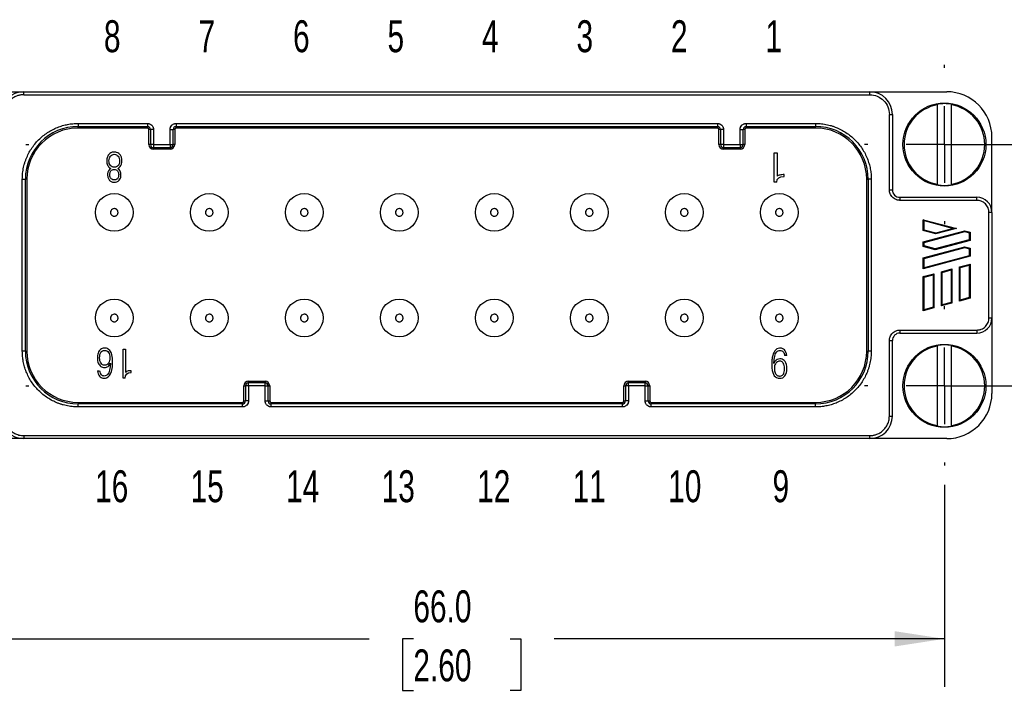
# Model space of a CAD drawing. Header units: millimetres. Extents: x 6 to 273, y 6 to 210.
# Tile 3 of 11: x 56 to 121, y 48 to 93. Entities that reach past the tile are written whole.
import ezdxf

# ---------------------------------------------------------------- set-up
doc = ezdxf.new("R2010")
doc.units = ezdxf.units.MM
doc.linetypes.add('SLD-Center', pattern=[19.05, 15.24, -1.27, 1.27, -1.27])
doc.linetypes.add('SLD-Solid', pattern=[0])
doc.layers.add('CENTER', color=40, linetype='SLD-Center')
doc.layers.add('DIMENSIONS', color=140, linetype='SLD-Solid', lineweight=25)
doc.layers.add('TEXT', color=140, linetype='SLD-Solid', lineweight=25)
doc.styles.add('SLDTEXTSTYLE0', font='TXT', dxfattribs={"width": 0.7})
doc.dimstyles.new('SLDDIMSTYLE0', dxfattribs={"dimtxt": 2.158008, "dimasz": 3.302, "dimexe": 0, "dimexo": 0.0625, "dimgap": 0.539502, "dimtad": 0, "dimtih": 1, "dimtoh": 1, "dimrnd": 1e-09, "dimzin": 4, "dimdsep": 46, "dimtxsty": 'SLDTEXTSTYLE0', "dimsah": 1, "dimcen": 0.09, "dimadec": 0, "dimazin": 1, "dimtfac": 1, "dimtofl": 0, "dimtmove": 0, "dimatfit": 3, "dimfxl": 0, "dimfrac": 2, "dimtolj": 1, "dimtzin": 12, "dimarcsym": 0})
doc.dimstyles.new('SLDDIMSTYLE1', dxfattribs={"dimtxt": 2.158008, "dimasz": 3.302, "dimexe": 0, "dimexo": 0.0625, "dimgap": 0.539502, "dimtad": 0, "dimtih": 1, "dimtoh": 1, "dimrnd": 1e-09, "dimzin": 4, "dimdsep": 46, "dimtxsty": 'SLDTEXTSTYLE0', "dimsah": 1, "dimcen": 0.09, "dimadec": 0, "dimazin": 1, "dimtfac": 1, "dimtmove": 0, "dimatfit": 0, "dimfxl": 0, "dimfrac": 2, "dimtolj": 1, "dimtzin": 12, "dimarcsym": 0})

# ---------------------------------------------------------------- blocks, each defined once
blk = doc.blocks.new('_D')
at = {"layer": 'DIMENSIONS'}
for p, q in [((51.52, 61.663), (51.52, 48.275)), ((117.52, 61.663), (117.52, 48.275)), ((51.52, 51.45), (79.378, 51.45)), ((82.302, 51.45), (81.577, 51.45)), ((81.577, 51.45), (81.577, 48.02)), ((88.715, 51.45), (89.439, 51.45)), ((89.439, 51.45), (89.439, 48.02)), ((117.52, 51.45), (91.639, 51.45)), ((81.577, 48.02), (82.302, 48.02)), ((89.439, 48.02), (88.715, 48.02))]:
    blk.add_line(p, q, dxfattribs=at)
for points in [[(51.52, 51.45), (54.822, 50.942), (54.822, 51.958)], [(117.52, 51.45), (114.218, 51.958), (114.218, 50.942)]]:
    blk.add_solid(points, dxfattribs=at)
at = {"layer": 'DIMENSIONS', "char_height": 2.1167, "attachment_point": 1, "style": 'SLDTEXTSTYLE0'}
for s, insert in [('66.0', (82.302, 54.662)), ('2.60', (82.302, 50.749))]:
    blk.add_mtext(s, dxfattribs=dict(at, insert=insert))
blk = doc.blocks.new('_D_1')
at = {"layer": 'DIMENSIONS'}
for p, q in [((132.582, 84.223), (132.582, 90.573)), ((118.79, 84.223), (135.757, 84.223)), ((129.376, 75.819), (128.651, 75.819)), ((128.651, 75.819), (128.651, 72.389)), ((135.788, 75.819), (136.513, 75.819)), ((136.513, 75.819), (136.513, 72.389)), ((128.651, 72.389), (129.376, 72.389)), ((136.513, 72.389), (135.788, 72.389)), ((118.79, 68.223), (135.757, 68.223)), ((132.582, 68.223), (132.582, 61.873))]:
    blk.add_line(p, q, dxfattribs=at)
for points in [[(132.582, 84.223), (133.09, 87.525), (132.074, 87.525)], [(132.582, 68.223), (132.074, 64.921), (133.09, 64.921)]]:
    blk.add_solid(points, dxfattribs=at)
at = {"layer": 'DIMENSIONS', "char_height": 2.1167, "attachment_point": 1, "style": 'SLDTEXTSTYLE0'}
for s, insert in [('16.0', (129.376, 79.03)), ('0.63', (129.376, 75.118))]:
    blk.add_mtext(s, dxfattribs=dict(at, insert=insert))
blk = doc.blocks.new('SW_CENTERMARKSYMBOL_0')
at = {"layer": 'CENTER', "color": 0}
for p, q in [((0, 5.08), (0, 5.29)), ((0, 0), (0, 2.54)), ((0, 0), (-2.54, 0)), ((0, 0), (0, -2.54)), ((0, 0), (2.54, 0)), ((5.08, 0), (5.29, 0)), ((-5.08, 0), (-5.29, 0)), ((0, -5.08), (0, -5.29))]:
    blk.add_line(p, q, dxfattribs=at)
blk = doc.blocks.new('SW_CENTERMARKSYMBOL_1')
at = {"layer": 'CENTER', "color": 0}
for p, q in [((0, 5.08), (0, 5.29)), ((0, 0), (0, 2.54)), ((0, 0), (-2.54, 0)), ((0, 0), (0, -2.54)), ((0, 0), (2.54, 0)), ((5.08, 0), (5.29, 0)), ((-5.08, 0), (-5.29, 0)), ((0, -5.08), (0, -5.29))]:
    blk.add_line(p, q, dxfattribs=at)
blk = doc.blocks.new('SW_CENTERMARKSYMBOL_2')
at = {"layer": 'CENTER', "color": 0}
for p, q in [((0, 5.08), (0, 5.29)), ((0, 0), (0, 2.54)), ((0, 0), (-2.54, 0)), ((0, 0), (0, -2.54)), ((0, 0), (2.54, 0)), ((5.08, 0), (5.29, 0)), ((-5.08, 0), (-5.29, 0)), ((0, -5.08), (0, -5.29))]:
    blk.add_line(p, q, dxfattribs=at)
blk = doc.blocks.new('SW_CENTERMARKSYMBOL_3')
at = {"layer": 'CENTER', "color": 0}
for p, q in [((0, 5.08), (0, 5.29)), ((0, 0), (0, 2.54)), ((0, 0), (-2.54, 0)), ((0, 0), (0, -2.54)), ((0, 0), (2.54, 0)), ((5.08, 0), (5.29, 0)), ((-5.08, 0), (-5.29, 0)), ((0, -5.08), (0, -5.29))]:
    blk.add_line(p, q, dxfattribs=at)

msp = doc.modelspace()

# ---------------------------------------------------------------- linework, layer by layer
for p, q in [((51.37, 87.723), (56.47, 87.723)), ((56.47, 87.723), (112.57, 87.723)), ((56.47, 87.523), (56.47, 87.723)), ((56.47, 87.523), (112.57, 87.523)), ((112.57, 87.523), (112.57, 87.723)), ((112.57, 87.723), (117.67, 87.723)), ((117.07, 86.897), (117.07, 86.859)), ((117.07, 81.588), (117.07, 86.859)), ((117.97, 86.897), (117.97, 86.859)), ((117.97, 86.859), (117.97, 81.588)), ((113.87, 81.223), (113.87, 86.223)), ((113.87, 86.223), (114.07, 86.223)), ((114.07, 86.223), (114.07, 81.223)), ((60.07, 85.622), (64.67, 85.622)), ((60.07, 85.622), (60.07, 85.422)), ((64.67, 85.622), (64.67, 85.422)), ((66.57, 85.622), (102.47, 85.622)), ((66.57, 85.622), (66.57, 85.422)), ((102.47, 85.622), (102.47, 85.422)), ((104.37, 85.622), (108.97, 85.622)), ((104.37, 85.622), (104.37, 85.422)), ((108.97, 85.622), (108.97, 85.422)), ((60.07, 85.422), (64.67, 85.422)), ((60.07, 85.319), (60.07, 85.422)), ((64.67, 85.319), (60.07, 85.319)), ((64.67, 85.422), (64.67, 85.319)), ((64.868, 85.223), (64.765, 85.223)), ((64.765, 84.223), (64.765, 85.223)), ((64.868, 85.223), (64.868, 84.223)), ((65.068, 85.223), (64.868, 85.223)), ((65.068, 85.223), (65.068, 84.223)), ((66.172, 84.223), (66.172, 85.223)), ((66.172, 85.223), (66.372, 85.223)), ((66.372, 84.223), (66.372, 85.223)), ((66.475, 85.223), (66.372, 85.223)), ((66.475, 85.223), (66.475, 84.223)), ((66.57, 85.422), (102.47, 85.422)), ((66.57, 85.319), (66.57, 85.422)), ((102.47, 85.319), (66.57, 85.319)), ((102.47, 85.422), (102.47, 85.319)), ((102.565, 84.223), (102.565, 85.223)), ((102.668, 85.223), (102.565, 85.223)), ((102.668, 85.223), (102.668, 84.223)), ((102.868, 85.223), (102.668, 85.223)), ((102.868, 85.223), (102.868, 84.223)), ((103.972, 84.223), (103.972, 85.223)), ((103.972, 85.223), (104.172, 85.223)), ((104.172, 84.223), (104.172, 85.223)), ((104.275, 85.223), (104.172, 85.223)), ((104.275, 85.223), (104.275, 84.223)), ((104.37, 85.422), (108.97, 85.422)), ((104.37, 85.319), (104.37, 85.422)), ((108.97, 85.319), (104.37, 85.319)), ((108.97, 85.319), (108.97, 85.422)), ((120.67, 79.723), (120.67, 84.723)), ((64.868, 84.223), (64.765, 84.223)), ((65.068, 84.223), (64.868, 84.223)), ((65.068, 84.223), (65.07, 84.222)), ((65.07, 84.222), (66.17, 84.222)), ((65.07, 84.222), (65.07, 84.022)), ((65.07, 84.022), (66.17, 84.022)), ((65.07, 83.919), (65.07, 84.022)), ((66.17, 83.919), (65.07, 83.919)), ((66.17, 84.222), (66.172, 84.223)), ((66.17, 84.222), (66.17, 84.022)), ((66.17, 84.022), (66.17, 83.919)), ((66.172, 84.223), (66.372, 84.223)), ((66.475, 84.223), (66.372, 84.223)), ((102.668, 84.223), (102.565, 84.223)), ((102.868, 84.223), (102.668, 84.223)), ((102.868, 84.223), (102.87, 84.222)), ((102.87, 84.222), (103.97, 84.222)), ((102.87, 84.222), (102.87, 84.022)), ((102.87, 84.022), (103.97, 84.022)), ((102.87, 83.919), (102.87, 84.022)), ((103.97, 83.919), (102.87, 83.919)), ((103.97, 84.222), (103.972, 84.223)), ((103.97, 84.222), (103.97, 84.022)), ((103.97, 84.022), (103.97, 83.919)), ((103.972, 84.223), (104.172, 84.223)), ((104.275, 84.223), (104.172, 84.223)), ((106.238, 83.666), (106.42, 83.666)), ((106.238, 81.723), (106.238, 83.666)), ((106.42, 83.666), (106.42, 82.119)), ((56.372, 70.523), (56.372, 81.923)), ((56.372, 81.923), (56.572, 81.923)), ((56.572, 70.523), (56.572, 81.923)), ((56.675, 81.923), (56.572, 81.923)), ((56.675, 81.923), (56.675, 70.523)), ((106.398, 81.723), (106.238, 81.723)), ((112.365, 81.923), (112.468, 81.923)), ((112.365, 70.523), (112.365, 81.923)), ((112.468, 81.923), (112.468, 70.523)), ((112.668, 81.923), (112.468, 81.923)), ((112.668, 81.923), (112.668, 70.523)), ((113.87, 81.223), (114.07, 81.223)), ((117.07, 81.588), (117.07, 81.549)), ((117.97, 81.588), (117.97, 81.549)), ((114.57, 80.723), (119.67, 80.723)), ((114.57, 80.723), (114.57, 80.523)), ((119.67, 80.523), (114.57, 80.523)), ((119.67, 80.523), (119.67, 80.723)), ((120.47, 72.723), (120.47, 79.723)), ((120.67, 79.723), (120.47, 79.723)), ((120.67, 79.723), (120.67, 72.723)), ((116.12, 79.242), (118.312, 78.655)), ((116.12, 78.517), (116.12, 79.242)), ((116.17, 79.177), (116.12, 79.242)), ((116.17, 78.556), (116.17, 79.177)), ((116.17, 79.177), (118.119, 78.655)), ((116.12, 78.517), (116.17, 78.556)), ((116.96, 78.292), (116.12, 78.517)), ((116.12, 77.763), (118.88, 78.503)), ((116.96, 78.344), (116.17, 78.556)), ((116.17, 77.725), (118.88, 78.451)), ((118.312, 78.655), (116.96, 78.292)), ((118.119, 78.655), (116.96, 78.344)), ((118.312, 78.655), (118.119, 78.655)), ((118.88, 78.503), (119.22, 78.412)), ((118.88, 78.451), (118.88, 78.503)), ((118.88, 78.451), (119.17, 78.373)), ((119.22, 78.412), (119.17, 78.373)), ((119.17, 78.373), (119.17, 77.908)), ((119.22, 78.412), (119.22, 77.869)), ((116.12, 77.46), (116.12, 77.763)), ((116.12, 77.763), (116.17, 77.725)), ((116.17, 77.498), (116.17, 77.725)), ((119.17, 77.908), (116.906, 77.301)), ((119.22, 77.869), (116.906, 77.249)), ((116.96, 78.292), (116.96, 78.344)), ((119.22, 77.869), (119.17, 77.908)), ((116.12, 77.46), (116.17, 77.498)), ((116.906, 77.249), (116.12, 77.46)), ((116.12, 76.705), (118.88, 77.445)), ((116.906, 77.301), (116.17, 77.498)), ((116.17, 76.667), (118.88, 77.393)), ((116.906, 77.249), (116.906, 77.301)), ((118.88, 77.445), (119.22, 77.354)), ((118.88, 77.393), (118.88, 77.445)), ((118.88, 77.393), (119.17, 77.315)), ((119.22, 77.354), (119.17, 77.315)), ((119.17, 77.315), (119.17, 76.85)), ((119.22, 77.354), (119.22, 76.811)), ((119.22, 76.811), (116.12, 75.981)), ((116.12, 75.981), (116.12, 76.705)), ((116.12, 76.705), (116.17, 76.667)), ((119.17, 76.85), (116.17, 76.046)), ((116.17, 76.046), (116.17, 76.667)), ((119.22, 76.811), (119.17, 76.85)), ((116.12, 75.981), (116.17, 76.046)), ((117.32, 75.785), (118.02, 75.972)), ((117.32, 73.526), (117.32, 75.785)), ((117.37, 75.746), (117.32, 75.785)), ((117.37, 75.746), (117.97, 75.907)), ((117.37, 73.591), (117.37, 75.746)), ((118.02, 75.972), (117.97, 75.907)), ((117.97, 75.907), (117.97, 73.752)), ((118.02, 75.972), (118.02, 73.714)), ((118.52, 76.106), (119.22, 76.294)), ((118.52, 73.848), (118.52, 76.106)), ((118.57, 76.068), (118.52, 76.106)), ((118.57, 76.068), (119.17, 76.228)), ((118.57, 73.913), (118.57, 76.068)), ((119.22, 76.294), (119.17, 76.228)), ((119.17, 76.228), (119.17, 74.074)), ((119.22, 76.294), (119.22, 74.035)), ((116.12, 75.463), (116.82, 75.651)), ((116.12, 73.205), (116.12, 75.463)), ((116.17, 75.425), (116.12, 75.463)), ((116.17, 75.425), (116.77, 75.585)), ((116.17, 73.27), (116.17, 75.425)), ((116.82, 75.651), (116.77, 75.585)), ((116.77, 75.585), (116.77, 73.431)), ((116.82, 75.651), (116.82, 73.392)), ((119.22, 74.035), (118.52, 73.848)), ((118.52, 73.848), (118.57, 73.913)), ((119.17, 74.074), (118.57, 73.913)), ((119.22, 74.035), (119.17, 74.074)), ((116.82, 73.392), (116.12, 73.205)), ((116.12, 73.205), (116.17, 73.27)), ((116.77, 73.431), (116.17, 73.27)), ((116.82, 73.392), (116.77, 73.431)), ((118.02, 73.714), (117.32, 73.526)), ((117.32, 73.526), (117.37, 73.591)), ((117.97, 73.752), (117.37, 73.591)), ((118.02, 73.714), (117.97, 73.752)), ((120.47, 72.723), (120.67, 72.723)), ((120.67, 72.723), (120.67, 67.723)), ((114.57, 71.923), (119.67, 71.923)), ((114.57, 71.923), (114.57, 71.723)), ((119.67, 71.923), (119.67, 71.723)), ((113.87, 66.223), (113.87, 71.223)), ((113.87, 71.223), (114.07, 71.223)), ((114.07, 66.223), (114.07, 71.223)), ((114.57, 71.723), (119.67, 71.723)), ((56.572, 70.523), (56.372, 70.523)), ((56.572, 70.523), (56.675, 70.523)), ((63.06, 70.666), (63.205, 70.666)), ((63.06, 68.723), (63.06, 70.666)), ((63.205, 70.666), (63.205, 69.119)), ((112.365, 70.523), (112.468, 70.523)), ((112.668, 70.523), (112.468, 70.523)), ((117.07, 70.897), (117.07, 70.859)), ((117.07, 65.588), (117.07, 70.859)), ((117.97, 70.897), (117.97, 70.859)), ((117.97, 70.859), (117.97, 65.588)), ((107.059, 70.232), (106.922, 70.232)), ((61.364, 69.22), (61.501, 69.22)), ((63.188, 68.723), (63.06, 68.723)), ((71.065, 68.223), (71.168, 68.223)), ((71.065, 67.223), (71.065, 68.223)), ((71.168, 68.223), (71.168, 67.223)), ((71.368, 68.223), (71.168, 68.223)), ((71.37, 68.225), (71.368, 68.223)), ((71.368, 68.223), (71.368, 67.223)), ((71.37, 68.425), (71.37, 68.528)), ((71.37, 68.528), (72.47, 68.528)), ((71.37, 68.225), (71.37, 68.425)), ((72.47, 68.425), (71.37, 68.425)), ((72.47, 68.225), (71.37, 68.225)), ((72.47, 68.528), (72.47, 68.425)), ((72.47, 68.225), (72.47, 68.425)), ((72.472, 68.223), (72.47, 68.225)), ((72.472, 67.223), (72.472, 68.223)), ((72.472, 68.223), (72.672, 68.223)), ((72.672, 67.223), (72.672, 68.223)), ((72.672, 68.223), (72.775, 68.223)), ((72.775, 68.223), (72.775, 67.223)), ((96.265, 68.223), (96.368, 68.223)), ((96.265, 67.223), (96.265, 68.223)), ((96.368, 68.223), (96.368, 67.223)), ((96.568, 68.223), (96.368, 68.223)), ((96.57, 68.225), (96.568, 68.223)), ((96.568, 68.223), (96.568, 67.223)), ((96.57, 68.425), (96.57, 68.528)), ((96.57, 68.528), (97.67, 68.528)), ((96.57, 68.225), (96.57, 68.425)), ((97.67, 68.425), (96.57, 68.425)), ((97.67, 68.225), (96.57, 68.225)), ((97.67, 68.528), (97.67, 68.425)), ((97.67, 68.225), (97.67, 68.425)), ((97.672, 68.223), (97.67, 68.225)), ((97.672, 67.223), (97.672, 68.223)), ((97.672, 68.223), (97.872, 68.223)), ((97.872, 67.223), (97.872, 68.223)), ((97.872, 68.223), (97.975, 68.223)), ((97.975, 68.223), (97.975, 67.223)), ((60.07, 67.128), (60.07, 67.025)), ((60.07, 67.128), (70.97, 67.128)), ((60.07, 66.825), (60.07, 67.025)), ((70.97, 67.025), (60.07, 67.025)), ((70.97, 66.825), (60.07, 66.825)), ((70.97, 67.128), (70.97, 67.025)), ((70.97, 66.825), (70.97, 67.025)), ((71.065, 67.223), (71.168, 67.223)), ((71.368, 67.223), (71.168, 67.223)), ((72.472, 67.223), (72.672, 67.223)), ((72.672, 67.223), (72.775, 67.223)), ((72.87, 67.025), (72.87, 67.128)), ((72.87, 67.128), (96.17, 67.128)), ((72.87, 66.825), (72.87, 67.025)), ((96.17, 67.025), (72.87, 67.025)), ((96.17, 66.825), (72.87, 66.825)), ((96.17, 67.128), (96.17, 67.025)), ((96.17, 66.825), (96.17, 67.025)), ((96.265, 67.223), (96.368, 67.223)), ((96.568, 67.223), (96.368, 67.223)), ((97.672, 67.223), (97.872, 67.223)), ((97.872, 67.223), (97.975, 67.223)), ((98.07, 67.025), (98.07, 67.128)), ((98.07, 67.128), (108.97, 67.128)), ((98.07, 66.825), (98.07, 67.025)), ((108.97, 67.025), (98.07, 67.025)), ((108.97, 66.825), (98.07, 66.825)), ((108.97, 67.128), (108.97, 67.025)), ((108.97, 66.825), (108.97, 67.025)), ((113.87, 66.223), (114.07, 66.223)), ((117.07, 65.588), (117.07, 65.549)), ((117.97, 65.588), (117.97, 65.549)), ((56.47, 64.723), (51.37, 64.723)), ((56.47, 64.923), (112.57, 64.923)), ((56.47, 64.923), (56.47, 64.723)), ((112.57, 64.723), (56.47, 64.723)), ((112.57, 64.723), (112.57, 64.923)), ((117.67, 64.723), (112.57, 64.723))]:
    msp.add_line(p, q)
for centre, radius in [((117.52, 84.223), 2.75), ((62.47, 79.723), 1.25), ((68.77, 79.723), 1.25), ((75.07, 79.723), 1.25), ((81.37, 79.723), 1.25), ((87.67, 79.723), 1.25), ((93.97, 79.723), 1.25), ((100.27, 79.723), 1.25), ((106.57, 79.723), 1.25), ((62.47, 72.723), 1.25), ((68.77, 72.723), 1.25), ((75.07, 72.723), 1.25), ((81.37, 72.723), 1.25), ((87.67, 72.723), 1.25), ((93.97, 72.723), 1.25), ((100.27, 72.723), 1.25), ((106.57, 72.723), 1.25), ((117.52, 68.223), 2.75)]:
    msp.add_circle(centre, radius)
for centre, radius, start, end in [((56.47, 86.223), 1.5, 90, 180), ((112.57, 86.223), 1.5, 0, 90), ((117.67, 84.723), 3, 0, 90), ((117.52, 84.223), 2.673, 99.69127, 260.30873), ((117.52, 84.223), 2.712, 80.44731, 99.55269), ((117.52, 84.223), 2.673, 279.69127, 80.30873), ((60.07, 81.923), 3.498, 90, 180), ((60.07, 81.923), 3.395, 90, 180), ((64.67, 85.223), 0.198, 0, 90), ((64.67, 85.223), 0.0953, 0, 90), ((66.57, 85.223), 0.198, 90, 180), ((66.57, 85.223), 0.0953, 90, 180), ((102.47, 85.223), 0.198, 0, 90), ((102.47, 85.223), 0.0953, 0, 90), ((104.37, 85.223), 0.198, 90, 180), ((104.37, 85.223), 0.0953, 90, 180), ((108.97, 81.923), 3.498, 0, 90), ((108.97, 81.923), 3.395, 0, 90), ((65.07, 84.223), 0.305, 180, 270), ((65.07, 84.223), 0.202, 180, 270), ((66.17, 84.223), 0.202, 270, 0), ((66.17, 84.223), 0.305, 270, 0), ((102.87, 84.223), 0.305, 180, 270), ((102.87, 84.223), 0.202, 180, 270), ((103.97, 84.223), 0.202, 270, 0), ((103.97, 84.223), 0.305, 270, 0), ((114.57, 81.223), 0.5, 180, 270), ((117.52, 84.223), 2.712, 260.44731, 279.55269), ((119.67, 79.723), 1, 0, 90), ((119.67, 72.723), 1, 270, 0), ((114.57, 71.223), 0.5, 90, 180), ((60.07, 70.523), 3.498, 180, 270), ((60.07, 70.523), 3.395, 180, 270), ((108.97, 70.523), 3.498, 270, 0), ((108.97, 70.523), 3.395, 270, 0), ((117.52, 68.223), 2.673, 99.69127, 260.30873), ((117.52, 68.223), 2.712, 80.44731, 99.55269), ((117.52, 68.223), 2.673, 279.69127, 80.30873), ((71.37, 68.223), 0.305, 90, 180), ((71.37, 68.223), 0.202, 90, 180), ((72.47, 68.223), 0.305, 0, 90), ((72.47, 68.223), 0.202, 0, 90), ((96.57, 68.223), 0.305, 90, 180), ((96.57, 68.223), 0.202, 90, 180), ((97.67, 68.223), 0.305, 0, 90), ((97.67, 68.223), 0.202, 0, 90), ((117.67, 67.723), 3, 270, 0), ((70.97, 67.223), 0.198, 270, 0), ((70.97, 67.223), 0.0953, 270, 0), ((72.87, 67.223), 0.198, 180, 270), ((72.87, 67.223), 0.0953, 180, 270), ((96.17, 67.223), 0.198, 270, 0), ((96.17, 67.223), 0.0953, 270, 0), ((98.07, 67.223), 0.198, 180, 270), ((98.07, 67.223), 0.0953, 180, 270), ((56.47, 66.223), 1.5, 180, 270), ((112.57, 66.223), 1.5, 270, 0), ((117.52, 68.223), 2.712, 260.44731, 279.55269)]:
    msp.add_arc(centre, radius, start, end)
for points, knots in [([(56.47, 87.523), (56.437, 87.523), (56.372, 87.521), (56.275, 87.51), (56.179, 87.492), (56.084, 87.466), (55.939, 87.415), (55.751, 87.318), (55.545, 87.149), (55.376, 86.943), (55.269, 86.735), (55.208, 86.548), (55.176, 86.387), (55.172, 86.278), (55.17, 86.223)], [0, 0, 0, 0, 0.048272, 0.096151, 0.143912, 0.191832, 0.240185, 0.369985, 0.500048, 0.629848, 0.75991, 0.840098, 0.919699, 1, 1, 1, 1]), ([(112.57, 87.523), (112.915, 87.523), (113.246, 87.387), (113.733, 86.899), (113.87, 86.568), (113.87, 86.223)], [0, 0, 0, 0, 0.5, 0.5, 1, 1, 1, 1]), ([(56.372, 81.923), (56.373, 81.99), (56.375, 82.124), (56.391, 82.322), (56.418, 82.519), (56.455, 82.714), (56.503, 82.907), (56.561, 83.097), (56.65, 83.339), (56.781, 83.628), (56.971, 83.953), (57.194, 84.259), (57.45, 84.543), (57.734, 84.799), (58.041, 85.023), (58.366, 85.213), (58.699, 85.364), (59.037, 85.481), (59.376, 85.562), (59.721, 85.613), (59.953, 85.619), (60.07, 85.622)], [0, 0, 0, 0, 0.034532, 0.068817, 0.102954, 0.137044, 0.171189, 0.205488, 0.240042, 0.304309, 0.368667, 0.434302, 0.500029, 0.565664, 0.631391, 0.695658, 0.760016, 0.820265, 0.879986, 0.939717, 1, 1, 1, 1]), ([(64.67, 85.622), (64.687, 85.621), (64.72, 85.62), (64.769, 85.61), (64.852, 85.584), (64.937, 85.528), (65.005, 85.444), (65.042, 85.373), (65.065, 85.299), (65.067, 85.249), (65.068, 85.223)], [0, 0, 0, 0, 0.079707, 0.159443, 0.240461, 0.499378, 0.628029, 0.75968, 0.879115, 1, 1, 1, 1]), ([(66.172, 85.223), (66.172, 85.24), (66.174, 85.273), (66.183, 85.322), (66.21, 85.406), (66.266, 85.49), (66.35, 85.559), (66.42, 85.595), (66.495, 85.618), (66.545, 85.62), (66.57, 85.622)], [0, 0, 0, 0, 0.0797068, 0.1594428, 0.2404609, 0.499378, 0.6280294, 0.7596798, 0.8791153, 1, 1, 1, 1]), ([(102.47, 85.622), (102.487, 85.621), (102.52, 85.62), (102.569, 85.61), (102.652, 85.584), (102.737, 85.528), (102.805, 85.444), (102.842, 85.373), (102.865, 85.299), (102.867, 85.249), (102.868, 85.223)], [0, 0, 0, 0, 0.079707, 0.159443, 0.240461, 0.499378, 0.628029, 0.75968, 0.879115, 1, 1, 1, 1]), ([(103.972, 85.223), (103.972, 85.24), (103.974, 85.273), (103.983, 85.322), (104.01, 85.406), (104.066, 85.49), (104.15, 85.559), (104.22, 85.595), (104.295, 85.618), (104.345, 85.62), (104.37, 85.622)], [0, 0, 0, 0, 0.079707, 0.159443, 0.240461, 0.499378, 0.628029, 0.75968, 0.879115, 1, 1, 1, 1]), ([(108.97, 85.622), (109.037, 85.621), (109.17, 85.619), (109.369, 85.602), (109.566, 85.576), (109.761, 85.539), (109.953, 85.491), (110.144, 85.432), (110.386, 85.344), (110.674, 85.213), (110.999, 85.023), (111.306, 84.799), (111.59, 84.543), (111.846, 84.26), (112.069, 83.953), (112.26, 83.628), (112.411, 83.294), (112.527, 82.956), (112.609, 82.618), (112.659, 82.273), (112.665, 82.04), (112.668, 81.923)], [0, 0, 0, 0, 0.034532, 0.068817, 0.102954, 0.137044, 0.171189, 0.205488, 0.240042, 0.304309, 0.368667, 0.434302, 0.500029, 0.565664, 0.631391, 0.695658, 0.760016, 0.820265, 0.879986, 0.939717, 1, 1, 1, 1]), ([(62.903, 82.831), (62.936, 82.894), (62.958, 82.964), (62.977, 83.118), (62.974, 83.204), (62.951, 83.35), (62.93, 83.415), (62.87, 83.53), (62.829, 83.58), (62.736, 83.658), (62.656, 83.7), (62.561, 83.718), (62.495, 83.724), (62.459, 83.724), (62.291, 83.713), (62.183, 83.659), (62.102, 83.561)], [0, 0, 0, 0, 0.125, 0.125, 0.25, 0.25, 0.375, 0.375, 0.5, 0.5, 0.625, 0.6875, 0.6875, 0.75, 0.75, 1, 1, 1, 1]), ([(62.102, 83.561), (62.051, 83.501), (61.995, 83.393), (61.974, 83.258), (61.966, 83.162), (61.966, 83.11), (61.98, 82.965), (62.009, 82.877), (62.1, 82.73), (62.162, 82.675), (62.236, 82.638)], [0, 0, 0, 0, 0.25, 0.375, 0.375, 0.5, 0.5, 0.75, 0.75, 1, 1, 1, 1]), ([(62.213, 82.83), (62.18, 82.868), (62.155, 82.913), (62.123, 83.016), (62.116, 83.076), (62.119, 83.268), (62.152, 83.371), (62.215, 83.45)], [0, 0, 0, 0, 0.25, 0.25, 0.5, 0.5, 1, 1, 1, 1]), ([(62.723, 83.452), (62.758, 83.409), (62.783, 83.36), (62.816, 83.25), (62.822, 83.187), (62.818, 82.994), (62.786, 82.896), (62.667, 82.757), (62.582, 82.723), (62.364, 82.721), (62.276, 82.757), (62.213, 82.83)], [0, 0, 0, 0, 0.125, 0.125, 0.25, 0.25, 0.5, 0.5, 0.75, 0.75, 1, 1, 1, 1]), ([(62.215, 83.45), (62.28, 83.533), (62.365, 83.575), (62.574, 83.574), (62.658, 83.534), (62.723, 83.452)], [0, 0, 0, 0, 0.5, 0.5, 1, 1, 1, 1]), ([(62.236, 82.638), (62.112, 82.552), (62.044, 82.441), (62.025, 82.253), (62.025, 82.211), (62.03, 82.134), (62.046, 82.026), (62.087, 81.937), (62.164, 81.835), (62.212, 81.794), (62.322, 81.74), (62.384, 81.725), (62.524, 81.722), (62.591, 81.733), (62.706, 81.779), (62.755, 81.814), (62.797, 81.862)], [0, 0, 0, 0, 0.25, 0.25, 0.3125, 0.3125, 0.375, 0.5, 0.5, 0.625, 0.625, 0.75, 0.75, 0.875, 0.875, 1, 1, 1, 1]), ([(62.689, 82.478), (62.727, 82.431), (62.751, 82.37), (62.763, 82.259), (62.763, 82.216), (62.757, 82.14), (62.751, 82.105), (62.721, 82.01), (62.687, 81.958), (62.596, 81.89), (62.54, 81.873), (62.407, 81.872), (62.349, 81.888), (62.256, 81.955), (62.22, 82.007), (62.188, 82.102), (62.182, 82.137), (62.175, 82.213), (62.175, 82.256), (62.188, 82.369), (62.212, 82.431), (62.252, 82.478)], [0, 0, 0, 0, 0.125, 0.125, 0.1875, 0.1875, 0.25, 0.25, 0.375, 0.375, 0.5, 0.5, 0.625, 0.625, 0.75, 0.75, 0.8125, 0.8125, 0.875, 0.875, 1, 1, 1, 1]), ([(62.252, 82.478), (62.305, 82.542), (62.379, 82.574), (62.565, 82.572), (62.637, 82.541), (62.689, 82.478)], [0, 0, 0, 0, 0.5, 0.5, 1, 1, 1, 1]), ([(62.797, 81.862), (62.86, 81.935), (62.897, 82.027), (62.916, 82.195), (62.916, 82.259), (62.901, 82.37), (62.886, 82.42), (62.864, 82.464)], [0, 0, 0, 0, 0.5, 0.5, 0.75, 0.75, 1, 1, 1, 1]), ([(106.902, 82.228), (106.846, 82.228), (106.791, 82.227), (106.693, 82.219), (106.649, 82.212), (106.53, 82.185), (106.467, 82.157), (106.42, 82.119)], [0, 0, 0, 0, 0.25, 0.25, 0.5, 0.5, 1, 1, 1, 1]), ([(114.57, 80.523), (114.541, 80.525), (114.482, 80.527), (114.396, 80.544), (114.295, 80.576), (114.183, 80.634), (114.072, 80.725), (113.981, 80.836), (113.917, 80.961), (113.877, 81.091), (113.872, 81.179), (113.87, 81.223)], [0, 0, 0, 0, 0.080158, 0.159784, 0.240154, 0.36988, 0.500094, 0.629821, 0.760035, 0.879899, 1, 1, 1, 1]), ([(120.47, 79.723), (120.469, 79.749), (120.468, 79.799), (120.457, 79.874), (120.44, 79.947), (120.406, 80.046), (120.344, 80.166), (120.24, 80.293), (120.113, 80.397), (119.97, 80.47), (119.821, 80.515), (119.72, 80.521), (119.67, 80.523)], [0, 0, 0, 0, 0.060243, 0.119999, 0.179808, 0.240207, 0.369955, 0.500129, 0.629877, 0.760052, 0.879922, 1, 1, 1, 1]), ([(62.22, 79.723), (62.22, 79.767), (62.243, 79.854), (62.339, 79.95), (62.443, 79.978), (62.519, 79.97), (62.567, 79.957), (62.611, 79.934), (62.648, 79.901), (62.68, 79.863), (62.711, 79.805), (62.723, 79.739), (62.717, 79.674), (62.699, 79.611), (62.66, 79.556), (62.61, 79.514), (62.552, 79.482), (62.486, 79.471), (62.42, 79.476), (62.357, 79.495), (62.302, 79.533), (62.261, 79.584), (62.237, 79.627), (62.223, 79.674), (62.22, 79.707), (62.22, 79.723)], [0, 0, 0, 0, 0.0827217, 0.1654434, 0.2481652, 0.279597, 0.31108, 0.3424263, 0.3737291, 0.4058805, 0.4366675, 0.4989392, 0.5310908, 0.5618779, 0.6241498, 0.6563012, 0.6870882, 0.7493599, 0.7815115, 0.8122986, 0.8745705, 0.9059296, 0.9373395, 0.9680563, 1, 1, 1, 1]), ([(68.52, 79.723), (68.52, 79.767), (68.543, 79.854), (68.639, 79.95), (68.743, 79.978), (68.819, 79.97), (68.867, 79.957), (68.911, 79.934), (68.948, 79.901), (68.98, 79.863), (69.011, 79.805), (69.023, 79.739), (69.017, 79.674), (68.999, 79.611), (68.96, 79.556), (68.91, 79.514), (68.852, 79.482), (68.786, 79.471), (68.72, 79.476), (68.657, 79.495), (68.602, 79.533), (68.561, 79.584), (68.537, 79.627), (68.523, 79.674), (68.52, 79.707), (68.52, 79.723)], [0, 0, 0, 0, 0.0827217, 0.1654434, 0.2481652, 0.279597, 0.31108, 0.3424263, 0.3737291, 0.4058805, 0.4366675, 0.4989392, 0.5310908, 0.5618779, 0.6241498, 0.6563012, 0.6870882, 0.7493599, 0.7815115, 0.8122986, 0.8745705, 0.9059296, 0.9373395, 0.9680563, 1, 1, 1, 1]), ([(74.82, 79.723), (74.82, 79.767), (74.843, 79.854), (74.939, 79.95), (75.043, 79.978), (75.119, 79.97), (75.167, 79.957), (75.211, 79.934), (75.248, 79.901), (75.28, 79.863), (75.311, 79.805), (75.323, 79.739), (75.317, 79.674), (75.299, 79.611), (75.26, 79.556), (75.21, 79.514), (75.152, 79.482), (75.086, 79.471), (75.02, 79.476), (74.957, 79.495), (74.902, 79.533), (74.861, 79.584), (74.837, 79.627), (74.823, 79.674), (74.82, 79.707), (74.82, 79.723)], [0, 0, 0, 0, 0.082722, 0.165443, 0.248165, 0.279597, 0.31108, 0.342426, 0.373729, 0.40588, 0.436668, 0.498939, 0.531091, 0.561878, 0.62415, 0.656301, 0.687088, 0.74936, 0.781512, 0.812299, 0.87457, 0.90593, 0.937339, 0.968056, 1, 1, 1, 1]), ([(81.12, 79.723), (81.12, 79.767), (81.143, 79.854), (81.239, 79.95), (81.343, 79.978), (81.419, 79.97), (81.467, 79.957), (81.511, 79.934), (81.548, 79.901), (81.58, 79.863), (81.611, 79.805), (81.623, 79.739), (81.617, 79.674), (81.599, 79.611), (81.56, 79.556), (81.51, 79.514), (81.452, 79.482), (81.386, 79.471), (81.32, 79.476), (81.257, 79.495), (81.202, 79.533), (81.161, 79.584), (81.137, 79.627), (81.123, 79.674), (81.12, 79.707), (81.12, 79.723)], [0, 0, 0, 0, 0.082722, 0.165443, 0.248165, 0.279597, 0.31108, 0.342426, 0.373729, 0.40588, 0.436668, 0.498939, 0.531091, 0.561878, 0.62415, 0.656301, 0.687088, 0.74936, 0.781512, 0.812299, 0.87457, 0.90593, 0.937339, 0.968056, 1, 1, 1, 1]), ([(87.42, 79.723), (87.42, 79.767), (87.443, 79.854), (87.539, 79.95), (87.643, 79.978), (87.719, 79.97), (87.767, 79.957), (87.811, 79.934), (87.848, 79.901), (87.88, 79.863), (87.911, 79.805), (87.923, 79.739), (87.917, 79.674), (87.899, 79.611), (87.86, 79.556), (87.81, 79.514), (87.752, 79.482), (87.686, 79.471), (87.62, 79.476), (87.557, 79.495), (87.502, 79.533), (87.461, 79.584), (87.437, 79.627), (87.423, 79.674), (87.42, 79.707), (87.42, 79.723)], [0, 0, 0, 0, 0.082722, 0.165443, 0.248165, 0.279597, 0.31108, 0.342426, 0.373729, 0.40588, 0.436668, 0.498939, 0.531091, 0.561878, 0.62415, 0.656301, 0.687088, 0.74936, 0.781512, 0.812299, 0.87457, 0.90593, 0.937339, 0.968056, 1, 1, 1, 1]), ([(93.72, 79.723), (93.72, 79.767), (93.743, 79.854), (93.839, 79.95), (93.943, 79.978), (94.019, 79.97), (94.067, 79.957), (94.111, 79.934), (94.148, 79.901), (94.18, 79.863), (94.211, 79.805), (94.223, 79.739), (94.217, 79.674), (94.199, 79.611), (94.16, 79.556), (94.11, 79.514), (94.052, 79.482), (93.986, 79.471), (93.92, 79.476), (93.857, 79.495), (93.802, 79.533), (93.761, 79.584), (93.737, 79.627), (93.723, 79.674), (93.72, 79.707), (93.72, 79.723)], [0, 0, 0, 0, 0.082722, 0.165443, 0.248165, 0.279597, 0.31108, 0.342426, 0.373729, 0.40588, 0.436668, 0.498939, 0.531091, 0.561878, 0.62415, 0.656301, 0.687088, 0.74936, 0.781512, 0.812299, 0.87457, 0.90593, 0.937339, 0.968056, 1, 1, 1, 1]), ([(100.02, 79.723), (100.02, 79.767), (100.043, 79.854), (100.139, 79.95), (100.243, 79.978), (100.319, 79.97), (100.367, 79.957), (100.411, 79.934), (100.448, 79.901), (100.48, 79.863), (100.511, 79.805), (100.523, 79.739), (100.517, 79.674), (100.499, 79.611), (100.46, 79.556), (100.41, 79.514), (100.352, 79.482), (100.286, 79.471), (100.22, 79.476), (100.157, 79.495), (100.102, 79.533), (100.061, 79.584), (100.037, 79.627), (100.023, 79.674), (100.02, 79.707), (100.02, 79.723)], [0, 0, 0, 0, 0.082722, 0.165443, 0.248165, 0.279597, 0.31108, 0.342426, 0.373729, 0.40588, 0.436668, 0.498939, 0.531091, 0.561878, 0.62415, 0.656301, 0.687088, 0.74936, 0.781512, 0.812299, 0.87457, 0.90593, 0.937339, 0.968056, 1, 1, 1, 1]), ([(106.32, 79.723), (106.32, 79.767), (106.343, 79.854), (106.439, 79.95), (106.543, 79.978), (106.619, 79.97), (106.667, 79.957), (106.711, 79.934), (106.748, 79.901), (106.78, 79.863), (106.811, 79.805), (106.823, 79.739), (106.817, 79.674), (106.799, 79.611), (106.76, 79.556), (106.71, 79.514), (106.652, 79.482), (106.586, 79.471), (106.52, 79.476), (106.457, 79.495), (106.402, 79.533), (106.361, 79.584), (106.337, 79.627), (106.323, 79.674), (106.32, 79.707), (106.32, 79.723)], [0, 0, 0, 0, 0.082722, 0.165443, 0.248165, 0.279597, 0.31108, 0.342426, 0.373729, 0.40588, 0.436668, 0.498939, 0.531091, 0.561878, 0.62415, 0.656301, 0.687088, 0.74936, 0.781512, 0.812299, 0.87457, 0.90593, 0.937339, 0.968056, 1, 1, 1, 1]), ([(62.22, 72.723), (62.22, 72.767), (62.243, 72.854), (62.339, 72.95), (62.443, 72.978), (62.519, 72.97), (62.567, 72.957), (62.611, 72.934), (62.648, 72.901), (62.68, 72.863), (62.711, 72.805), (62.723, 72.739), (62.717, 72.674), (62.699, 72.611), (62.66, 72.556), (62.61, 72.514), (62.552, 72.482), (62.486, 72.471), (62.42, 72.476), (62.357, 72.495), (62.302, 72.533), (62.261, 72.584), (62.237, 72.627), (62.223, 72.674), (62.22, 72.707), (62.22, 72.723)], [0, 0, 0, 0, 0.082722, 0.165443, 0.248165, 0.279597, 0.31108, 0.342426, 0.373729, 0.40588, 0.436668, 0.498939, 0.531091, 0.561878, 0.62415, 0.656301, 0.687088, 0.74936, 0.781512, 0.812299, 0.87457, 0.90593, 0.937339, 0.968056, 1, 1, 1, 1]), ([(68.52, 72.723), (68.52, 72.767), (68.543, 72.854), (68.639, 72.95), (68.743, 72.978), (68.819, 72.97), (68.867, 72.957), (68.911, 72.934), (68.948, 72.901), (68.98, 72.863), (69.011, 72.805), (69.023, 72.739), (69.017, 72.674), (68.999, 72.611), (68.96, 72.556), (68.91, 72.514), (68.852, 72.482), (68.786, 72.471), (68.72, 72.476), (68.657, 72.495), (68.602, 72.533), (68.561, 72.584), (68.537, 72.627), (68.523, 72.674), (68.52, 72.707), (68.52, 72.723)], [0, 0, 0, 0, 0.082722, 0.165443, 0.248165, 0.279597, 0.31108, 0.342426, 0.373729, 0.40588, 0.436668, 0.498939, 0.531091, 0.561878, 0.62415, 0.656301, 0.687088, 0.74936, 0.781512, 0.812299, 0.87457, 0.90593, 0.937339, 0.968056, 1, 1, 1, 1]), ([(74.82, 72.723), (74.82, 72.767), (74.843, 72.854), (74.939, 72.95), (75.043, 72.978), (75.119, 72.97), (75.167, 72.957), (75.211, 72.934), (75.248, 72.901), (75.28, 72.863), (75.311, 72.805), (75.323, 72.739), (75.317, 72.674), (75.299, 72.611), (75.26, 72.556), (75.21, 72.514), (75.152, 72.482), (75.086, 72.471), (75.02, 72.476), (74.957, 72.495), (74.902, 72.533), (74.861, 72.584), (74.837, 72.627), (74.823, 72.674), (74.82, 72.707), (74.82, 72.723)], [0, 0, 0, 0, 0.082722, 0.165443, 0.248165, 0.279597, 0.31108, 0.342426, 0.373729, 0.40588, 0.436668, 0.498939, 0.531091, 0.561878, 0.62415, 0.656301, 0.687088, 0.74936, 0.781512, 0.812299, 0.87457, 0.90593, 0.937339, 0.968056, 1, 1, 1, 1]), ([(81.12, 72.723), (81.12, 72.767), (81.143, 72.854), (81.239, 72.95), (81.343, 72.978), (81.419, 72.97), (81.467, 72.957), (81.511, 72.934), (81.548, 72.901), (81.58, 72.863), (81.611, 72.805), (81.623, 72.739), (81.617, 72.674), (81.599, 72.611), (81.56, 72.556), (81.51, 72.514), (81.452, 72.482), (81.386, 72.471), (81.32, 72.476), (81.257, 72.495), (81.202, 72.533), (81.161, 72.584), (81.137, 72.627), (81.123, 72.674), (81.12, 72.707), (81.12, 72.723)], [0, 0, 0, 0, 0.0827217, 0.1654434, 0.2481652, 0.279597, 0.31108, 0.3424263, 0.3737291, 0.4058805, 0.4366675, 0.4989392, 0.5310908, 0.5618779, 0.6241498, 0.6563012, 0.6870882, 0.7493599, 0.7815115, 0.8122986, 0.8745705, 0.9059296, 0.9373395, 0.9680563, 1, 1, 1, 1]), ([(87.42, 72.723), (87.42, 72.767), (87.443, 72.854), (87.539, 72.95), (87.643, 72.978), (87.719, 72.97), (87.767, 72.957), (87.811, 72.934), (87.848, 72.901), (87.88, 72.863), (87.911, 72.805), (87.923, 72.739), (87.917, 72.674), (87.899, 72.611), (87.86, 72.556), (87.81, 72.514), (87.752, 72.482), (87.686, 72.471), (87.62, 72.476), (87.557, 72.495), (87.502, 72.533), (87.461, 72.584), (87.437, 72.627), (87.423, 72.674), (87.42, 72.707), (87.42, 72.723)], [0, 0, 0, 0, 0.082722, 0.165443, 0.248165, 0.279597, 0.31108, 0.342426, 0.373729, 0.40588, 0.436668, 0.498939, 0.531091, 0.561878, 0.62415, 0.656301, 0.687088, 0.74936, 0.781512, 0.812299, 0.87457, 0.90593, 0.937339, 0.968056, 1, 1, 1, 1]), ([(93.72, 72.723), (93.72, 72.767), (93.743, 72.854), (93.839, 72.95), (93.943, 72.978), (94.019, 72.97), (94.067, 72.957), (94.111, 72.934), (94.148, 72.901), (94.18, 72.863), (94.211, 72.805), (94.223, 72.739), (94.217, 72.674), (94.199, 72.611), (94.16, 72.556), (94.11, 72.514), (94.052, 72.482), (93.986, 72.471), (93.92, 72.476), (93.857, 72.495), (93.802, 72.533), (93.761, 72.584), (93.737, 72.627), (93.723, 72.674), (93.72, 72.707), (93.72, 72.723)], [0, 0, 0, 0, 0.082722, 0.165443, 0.248165, 0.279597, 0.31108, 0.342426, 0.373729, 0.40588, 0.436668, 0.498939, 0.531091, 0.561878, 0.62415, 0.656301, 0.687088, 0.74936, 0.781512, 0.812299, 0.87457, 0.90593, 0.937339, 0.968056, 1, 1, 1, 1]), ([(100.02, 72.723), (100.02, 72.767), (100.043, 72.854), (100.139, 72.95), (100.243, 72.978), (100.319, 72.97), (100.367, 72.957), (100.411, 72.934), (100.448, 72.901), (100.48, 72.863), (100.511, 72.805), (100.523, 72.739), (100.517, 72.674), (100.499, 72.611), (100.46, 72.556), (100.41, 72.514), (100.352, 72.482), (100.286, 72.471), (100.22, 72.476), (100.157, 72.495), (100.102, 72.533), (100.061, 72.584), (100.037, 72.627), (100.023, 72.674), (100.02, 72.707), (100.02, 72.723)], [0, 0, 0, 0, 0.082722, 0.165443, 0.248165, 0.279597, 0.31108, 0.342426, 0.373729, 0.40588, 0.436668, 0.498939, 0.531091, 0.561878, 0.62415, 0.656301, 0.687088, 0.74936, 0.781512, 0.812299, 0.87457, 0.90593, 0.937339, 0.968056, 1, 1, 1, 1]), ([(106.32, 72.723), (106.32, 72.767), (106.343, 72.854), (106.439, 72.95), (106.543, 72.978), (106.619, 72.97), (106.667, 72.957), (106.711, 72.934), (106.748, 72.901), (106.78, 72.863), (106.811, 72.805), (106.823, 72.739), (106.817, 72.674), (106.799, 72.611), (106.76, 72.556), (106.71, 72.514), (106.652, 72.482), (106.586, 72.471), (106.52, 72.476), (106.457, 72.495), (106.402, 72.533), (106.361, 72.584), (106.337, 72.627), (106.323, 72.674), (106.32, 72.707), (106.32, 72.723)], [0, 0, 0, 0, 0.082722, 0.165443, 0.248165, 0.279597, 0.31108, 0.342426, 0.373729, 0.40588, 0.436668, 0.498939, 0.531091, 0.561878, 0.62415, 0.656301, 0.687088, 0.74936, 0.781512, 0.812299, 0.87457, 0.90593, 0.937339, 0.968056, 1, 1, 1, 1]), ([(119.67, 71.923), (119.695, 71.924), (119.746, 71.925), (119.82, 71.936), (119.893, 71.954), (119.993, 71.988), (120.113, 72.05), (120.24, 72.154), (120.344, 72.281), (120.417, 72.423), (120.462, 72.573), (120.467, 72.673), (120.47, 72.723)], [0, 0, 0, 0, 0.060243, 0.119999, 0.179808, 0.240207, 0.369955, 0.500129, 0.629877, 0.760052, 0.879922, 1, 1, 1, 1]), ([(113.87, 71.223), (113.871, 71.253), (113.873, 71.311), (113.89, 71.398), (113.923, 71.499), (113.981, 71.611), (114.072, 71.722), (114.183, 71.813), (114.307, 71.877), (114.438, 71.916), (114.526, 71.921), (114.57, 71.923)], [0, 0, 0, 0, 0.080158, 0.159784, 0.240154, 0.36988, 0.500094, 0.629821, 0.760035, 0.879899, 1, 1, 1, 1]), ([(60.07, 66.825), (60.003, 66.826), (59.87, 66.828), (59.671, 66.845), (59.475, 66.871), (59.28, 66.908), (59.087, 66.956), (58.896, 67.014), (58.654, 67.103), (58.366, 67.234), (58.041, 67.424), (57.734, 67.648), (57.451, 67.904), (57.195, 68.187), (56.971, 68.494), (56.781, 68.819), (56.629, 69.153), (56.513, 69.491), (56.432, 69.829), (56.381, 70.174), (56.375, 70.407), (56.372, 70.523)], [0, 0, 0, 0, 0.034532, 0.068817, 0.102954, 0.137044, 0.171189, 0.205488, 0.240042, 0.304309, 0.368667, 0.434302, 0.500029, 0.565664, 0.631391, 0.695658, 0.760016, 0.820265, 0.879986, 0.939717, 1, 1, 1, 1]), ([(61.499, 68.856), (61.556, 68.79), (61.625, 68.749), (61.747, 68.724), (61.793, 68.722), (61.879, 68.729), (61.919, 68.738), (62.109, 68.809), (62.222, 68.957), (62.321, 69.298), (62.342, 69.432), (62.358, 69.661), (62.361, 69.743), (62.36, 69.914), (62.356, 69.994), (62.316, 70.361), (62.219, 70.562), (62.034, 70.683), (61.994, 70.701), (61.906, 70.723), (61.857, 70.728), (61.711, 70.723), (61.628, 70.693), (61.49, 70.581), (61.434, 70.498), (61.38, 70.352), (61.367, 70.299), (61.351, 70.184), (61.348, 70.12), (61.352, 69.931), (61.373, 69.823), (61.449, 69.641), (61.506, 69.565), (61.642, 69.467), (61.722, 69.443), (61.907, 69.442), (61.988, 69.467), (62.054, 69.516)], [0, 0, 0, 0, 0.0625, 0.0625, 0.09375, 0.09375, 0.125, 0.125, 0.25, 0.25, 0.3125, 0.3125, 0.34375, 0.34375, 0.375, 0.375, 0.5, 0.5, 0.53125, 0.53125, 0.5625, 0.5625, 0.625, 0.625, 0.6875, 0.6875, 0.71875, 0.71875, 0.75, 0.75, 0.8125, 0.8125, 0.875, 0.875, 0.9375, 0.9375, 1, 1, 1, 1]), ([(61.585, 70.453), (61.643, 70.534), (61.725, 70.575), (61.884, 70.578), (61.934, 70.568), (62.02, 70.522), (62.057, 70.486), (62.089, 70.439)], [0, 0, 0, 0, 0.5, 0.5, 0.75, 0.75, 1, 1, 1, 1]), ([(107.059, 70.232), (107.046, 70.396), (106.997, 70.523), (106.872, 70.652), (106.8, 70.698), (106.713, 70.717), (106.652, 70.724), (106.619, 70.724), (106.462, 70.711), (106.359, 70.652), (106.195, 70.441), (106.135, 70.288), (106.083, 69.997), (106.072, 69.889), (106.065, 69.71), (106.064, 69.646), (106.066, 69.522), (106.069, 69.463), (106.095, 69.185), (106.152, 69.014), (106.329, 68.782), (106.447, 68.724), (106.743, 68.723), (106.861, 68.78), (106.948, 68.894)], [0, 0, 0, 0, 0.125, 0.125, 0.1875, 0.21875, 0.21875, 0.25, 0.25, 0.375, 0.375, 0.5, 0.5, 0.5625, 0.5625, 0.59375, 0.59375, 0.625, 0.625, 0.75, 0.75, 0.875, 0.875, 1, 1, 1, 1]), ([(106.214, 69.714), (106.222, 70.093), (106.285, 70.35), (106.463, 70.543), (106.536, 70.575), (106.708, 70.574), (106.776, 70.544), (106.826, 70.485)], [0, 0, 0, 0, 0.5, 0.5, 0.75, 0.75, 1, 1, 1, 1]), ([(112.668, 70.523), (112.667, 70.457), (112.665, 70.323), (112.649, 70.125), (112.623, 69.928), (112.585, 69.733), (112.538, 69.54), (112.479, 69.35), (112.391, 69.107), (112.26, 68.819), (112.07, 68.494), (111.846, 68.188), (111.59, 67.904), (111.306, 67.648), (111, 67.424), (110.674, 67.234), (110.341, 67.082), (110.003, 66.966), (109.664, 66.885), (109.319, 66.834), (109.087, 66.828), (108.97, 66.825)], [0, 0, 0, 0, 0.034532, 0.068817, 0.102954, 0.137044, 0.171189, 0.205488, 0.240042, 0.304309, 0.368667, 0.434302, 0.500029, 0.565664, 0.631391, 0.695658, 0.760016, 0.820265, 0.879986, 0.939717, 1, 1, 1, 1]), ([(61.59, 69.719), (61.531, 69.803), (61.501, 69.924), (61.498, 70.159), (61.504, 70.233), (61.533, 70.357), (61.556, 70.409), (61.585, 70.453)], [0, 0, 0, 0, 0.5, 0.5, 0.75, 0.75, 1, 1, 1, 1]), ([(62.089, 70.439), (62.146, 70.353), (62.176, 70.239), (62.181, 70.063), (62.18, 70.026), (62.173, 69.959), (62.157, 69.862), (62.121, 69.781), (62.022, 69.637), (61.935, 69.588), (61.728, 69.59), (61.647, 69.633), (61.59, 69.719)], [0, 0, 0, 0, 0.25, 0.25, 0.3125, 0.3125, 0.375, 0.5, 0.5, 0.75, 0.75, 1, 1, 1, 1]), ([(106.214, 69.714), (106.224, 69.737), (106.243, 69.781), (106.279, 69.841), (106.321, 69.893), (106.354, 69.921), (106.37, 69.934)], [0, 0, 0, 0, 0.272037, 0.52636, 0.767316, 1, 1, 1, 1]), ([(106.95, 69.836), (106.881, 69.931), (106.792, 69.987), (106.63, 70.013), (106.569, 70.012), (106.463, 69.989), (106.414, 69.967), (106.37, 69.934)], [0, 0, 0, 0, 0.5, 0.5, 0.75, 0.75, 1, 1, 1, 1]), ([(61.501, 69.22), (61.508, 69.17), (61.523, 69.076), (61.575, 68.998), (61.599, 68.962)], [0, 0, 0, 0, 0.542371, 1, 1, 1, 1]), ([(62.209, 69.736), (62.205, 69.363), (62.142, 69.105), (61.967, 68.908), (61.895, 68.875), (61.726, 68.871), (61.654, 68.901), (61.599, 68.962)], [0, 0, 0, 0, 0.5, 0.5, 0.75, 0.75, 1, 1, 1, 1]), ([(63.591, 69.228), (63.481, 69.228), (63.408, 69.219), (63.289, 69.183), (63.241, 69.156), (63.205, 69.119)], [0, 0, 0, 0, 0.5, 0.5, 1, 1, 1, 1]), ([(106.837, 69.728), (106.793, 69.795), (106.736, 69.837), (106.628, 69.861), (106.586, 69.863), (106.509, 69.852), (106.474, 69.839), (106.376, 69.777), (106.318, 69.702), (106.267, 69.569), (106.255, 69.521), (106.244, 69.417), (106.244, 69.358), (106.254, 69.2), (106.278, 69.111), (106.359, 68.968), (106.413, 68.917), (106.542, 68.867), (106.623, 68.868), (106.749, 68.903), (106.801, 68.94), (106.839, 68.995)], [0, 0, 0, 0, 0.125, 0.125, 0.1875, 0.1875, 0.25, 0.25, 0.375, 0.375, 0.4375, 0.4375, 0.5, 0.5, 0.625, 0.625, 0.75, 0.75, 0.875, 0.875, 1, 1, 1, 1]), ([(106.839, 68.995), (106.868, 69.036), (106.89, 69.088), (106.918, 69.21), (106.925, 69.283), (106.923, 69.521), (106.894, 69.643), (106.837, 69.728)], [0, 0, 0, 0, 0.25, 0.25, 0.5, 0.5, 1, 1, 1, 1]), ([(106.948, 68.894), (107.034, 69.012), (107.077, 69.171), (107.075, 69.564), (107.033, 69.72), (106.95, 69.836)], [0, 0, 0, 0, 0.5, 0.5, 1, 1, 1, 1]), ([(71.368, 67.223), (71.368, 67.207), (71.367, 67.174), (71.357, 67.124), (71.33, 67.041), (71.275, 66.957), (71.191, 66.888), (71.12, 66.852), (71.045, 66.829), (70.995, 66.827), (70.97, 66.825)], [0, 0, 0, 0, 0.079707, 0.159443, 0.240461, 0.499378, 0.628029, 0.75968, 0.879115, 1, 1, 1, 1]), ([(72.87, 66.825), (72.854, 66.826), (72.82, 66.827), (72.771, 66.837), (72.688, 66.863), (72.604, 66.919), (72.535, 67.003), (72.499, 67.074), (72.476, 67.148), (72.473, 67.198), (72.472, 67.223)], [0, 0, 0, 0, 0.079707, 0.159443, 0.240461, 0.499378, 0.628029, 0.75968, 0.879115, 1, 1, 1, 1]), ([(96.568, 67.223), (96.568, 67.207), (96.567, 67.174), (96.557, 67.124), (96.53, 67.041), (96.475, 66.957), (96.391, 66.888), (96.32, 66.852), (96.245, 66.829), (96.195, 66.827), (96.17, 66.825)], [0, 0, 0, 0, 0.079707, 0.159443, 0.240461, 0.499378, 0.628029, 0.75968, 0.879115, 1, 1, 1, 1]), ([(98.07, 66.825), (98.054, 66.826), (98.02, 66.827), (97.971, 66.837), (97.888, 66.863), (97.804, 66.919), (97.735, 67.003), (97.699, 67.074), (97.676, 67.148), (97.673, 67.198), (97.672, 67.223)], [0, 0, 0, 0, 0.079707, 0.159443, 0.240461, 0.499378, 0.628029, 0.75968, 0.879115, 1, 1, 1, 1]), ([(55.17, 66.223), (55.171, 66.191), (55.172, 66.125), (55.184, 66.028), (55.202, 65.932), (55.227, 65.837), (55.279, 65.692), (55.376, 65.505), (55.545, 65.298), (55.751, 65.129), (55.958, 65.022), (56.146, 64.961), (56.307, 64.929), (56.416, 64.925), (56.47, 64.923)], [0, 0, 0, 0, 0.048272, 0.096151, 0.143912, 0.191832, 0.240185, 0.369985, 0.500048, 0.629848, 0.75991, 0.840098, 0.919699, 1, 1, 1, 1]), ([(112.57, 64.923), (112.603, 64.924), (112.668, 64.926), (112.766, 64.937), (112.862, 64.955), (112.956, 64.981), (113.101, 65.032), (113.289, 65.129), (113.495, 65.298), (113.665, 65.504), (113.772, 65.711), (113.833, 65.899), (113.864, 66.06), (113.868, 66.169), (113.87, 66.223)], [0, 0, 0, 0, 0.048272, 0.096151, 0.143912, 0.191832, 0.240185, 0.369985, 0.500048, 0.629848, 0.75991, 0.840098, 0.919699, 1, 1, 1, 1])]:
    msp.add_open_spline(points, degree=3, knots=knots)
for points in [[(62.704, 82.638), (62.789, 82.68), (62.856, 82.744), (62.903, 82.831)], [(62.864, 82.464), (62.83, 82.531), (62.776, 82.589), (62.704, 82.638)], [(106.398, 81.723), (106.416, 81.991), (106.57, 82.109), (106.889, 82.109)], [(106.889, 82.109), (106.902, 82.149), (106.902, 82.188), (106.902, 82.228)], [(106.826, 70.485), (106.878, 70.427), (106.91, 70.343), (106.922, 70.232)], [(61.364, 69.22), (61.376, 69.066), (61.421, 68.945), (61.499, 68.856)], [(62.054, 69.516), (62.122, 69.567), (62.174, 69.64), (62.209, 69.736)], [(63.581, 69.109), (63.591, 69.149), (63.591, 69.188), (63.591, 69.228)], [(63.188, 68.723), (63.202, 68.991), (63.326, 69.109), (63.581, 69.109)]]:
    msp.add_open_spline(points, degree=3)

# ---------------------------------------------------------------- block references
at = {"layer": 'CENTER'}
for name, p in [('SW_CENTERMARKSYMBOL_2', (51.52, 84.223)), ('SW_CENTERMARKSYMBOL_3', (117.52, 84.223)), ('SW_CENTERMARKSYMBOL_1', (51.52, 68.223)), ('SW_CENTERMARKSYMBOL_0', (117.52, 68.223))]:
    msp.add_blockref(name, p, dxfattribs=at)

# ---------------------------------------------------------------- texts
at = {"layer": 'TEXT', "attachment_point": 2, "style": 'SLDTEXTSTYLE0'}
for s, insert, char_height in [('8', (62.335, 92.463), 2.117), ('7', (68.601, 92.463), 2.117), ('6', (74.874, 92.463), 2.117), ('5', (81.14, 92.463), 2.117), ('4', (87.406, 92.463), 2.117), ('3', (93.672, 92.463), 2.117), ('2', (99.939, 92.463), 2.117), ('1', (106.199, 92.463), 2.117), ('16', (62.297, 62.626), 2.1167), ('15', (68.631, 62.626), 2.1167), ('14', (74.966, 62.626), 2.1167), ('13', (81.3, 62.626), 2.1167), ('12', (87.634, 62.626), 2.1167), ('11', (93.968, 62.626), 2.1167), ('10', (100.303, 62.626), 2.1167), ('9', (106.674, 62.626), 2.117)]:
    msp.add_mtext(s, dxfattribs=dict(at, insert=insert, char_height=char_height))

# ---------------------------------------------------------------- dimensions: what is measured, and where the dimension line sits
at = {"layer": 'DIMENSIONS'}
for base, p1, p2, angle, dimstyle, picture, middle in [((132.582, 84.223), (117.52, 68.223), (117.52, 84.223), 90, 'SLDDIMSTYLE1', '_D_1', (132.582, 75.819)), ((51.52, 51.45), (117.52, 62.933), (51.52, 62.933), 0, 'SLDDIMSTYLE0', '_D', (85.508, 51.45))]:
    dim = msp.add_linear_dim(base=base, p1=p1, p2=p2, angle=angle, dimstyle=dimstyle, dxfattribs=at)
    dim.commit()
    dim.dimension.update_dxf_attribs({"geometry": picture, "text_midpoint": middle, "dimtype": 160})

doc.saveas('drawing.dxf')
